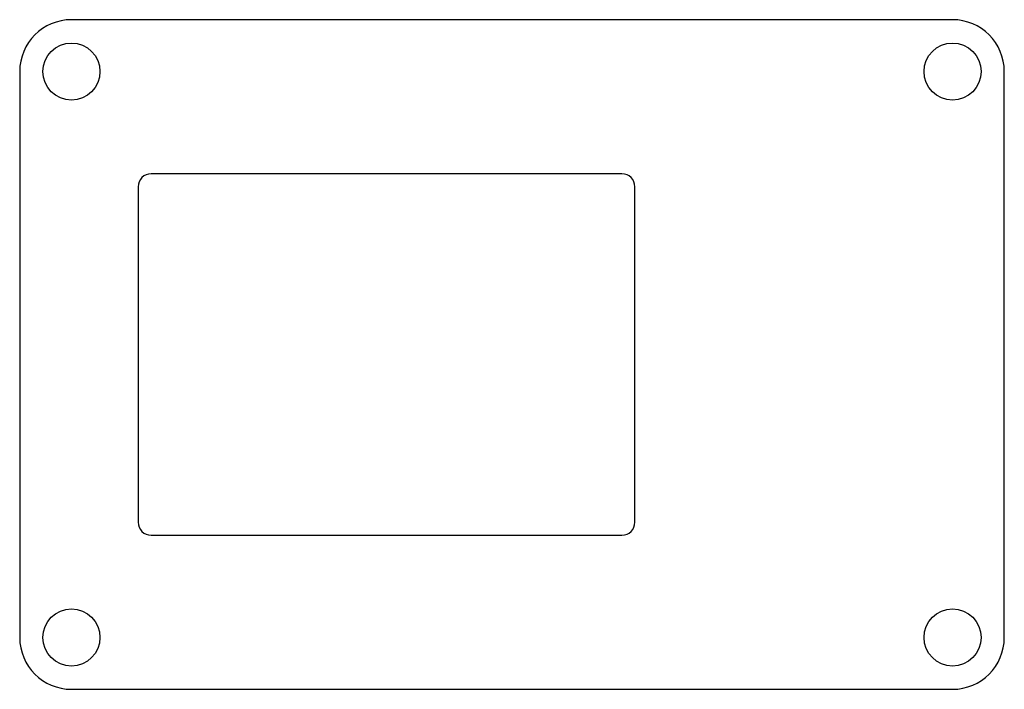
# Model space of a CAD drawing. Header units: inches. Extents: x 0 to 3.8, y 0 to 2.59.
import ezdxf

# ---------------------------------------------------------------- set-up
doc = ezdxf.new("R2010")
doc.units = ezdxf.units.IN
doc.header["$MEASUREMENT"] = 0

msp = doc.modelspace()

# ---------------------------------------------------------------- linework, layer by layer
at = {"color": 7, "linetype": 'Continuous', "lineweight": 25}
for p, q in [((3.6046, 2.585), (0.2, 2.585)), ((0, 2.385), (0, 0.2)), ((3.8046, 0.2), (3.8046, 2.385)), ((2.3273, 1.9903), (0.5078, 1.9903)), ((0.4578, 1.9403), (0.4578, 0.6448)), ((2.3773, 0.6448), (2.3773, 1.9403)), ((0.5078, 0.5948), (2.3273, 0.5948)), ((0.2, 0), (3.6046, 0))]:
    msp.add_line(p, q, dxfattribs=at)
for centre in [(0.2, 2.385), (0.2, 2.385), (3.6046, 2.385), (3.6046, 2.385), (0.2, 0.2), (0.2, 0.2), (3.6046, 0.2), (3.6046, 0.2)]:
    msp.add_circle(centre, 0.1101, dxfattribs=at)
for centre, radius, start, end in [((0.2, 2.385), 0.2, 90, 180), ((3.6046, 2.385), 0.2, 0, 90), ((0.5078, 1.9403), 0.05, 90, 180), ((2.3273, 1.9403), 0.05, 0, 90), ((0.5078, 0.6448), 0.05, 180, 270), ((2.3273, 0.6448), 0.05, 270, 0), ((0.2, 0.2), 0.2, 180, 270), ((3.6046, 0.2), 0.2, 270, 0)]:
    msp.add_arc(centre, radius, start, end, dxfattribs=at)

doc.saveas('drawing.dxf')
